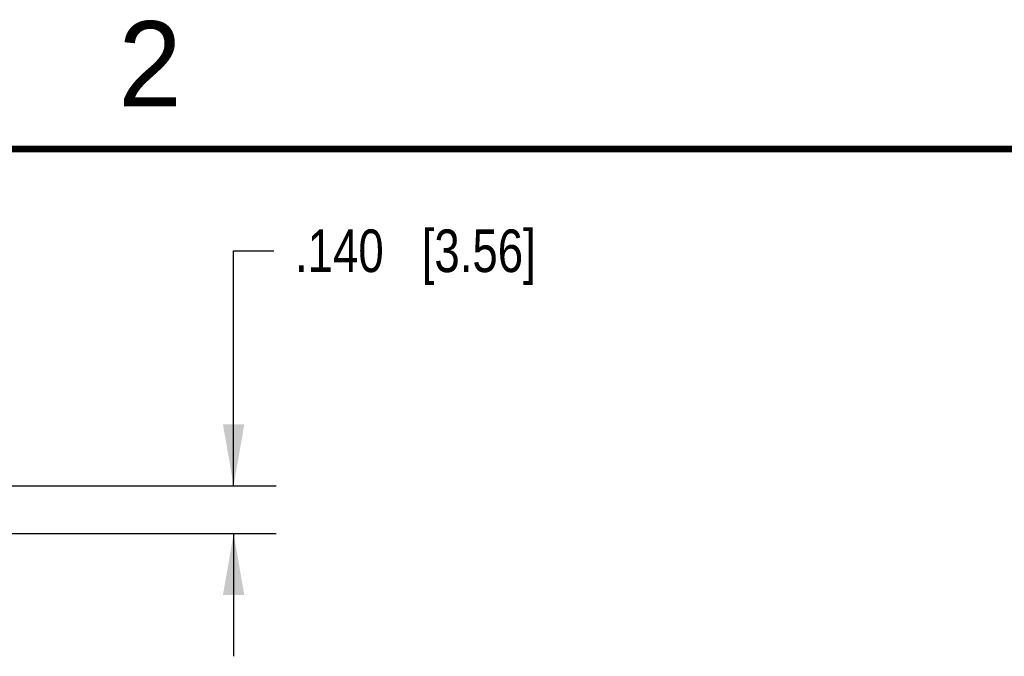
# Model space of a CAD drawing. Header units: inches. Extents: x 0 to 22, y 0 to 17.
# Tile 32 of 33: x 13.3 to 16.2, y 15 to 16.9. Entities that reach past the tile are written whole.
import ezdxf

# ---------------------------------------------------------------- set-up
doc = ezdxf.new("R2010")
doc.units = ezdxf.units.IN
doc.header["$LTSCALE"] = 1.21
doc.header["$MEASUREMENT"] = 0
doc.layers.get('0').update_dxf_attribs({"linetype": 'CONTINUOUS'})
doc.layers.add('DIMENSIONS', color=7, linetype='CONTINUOUS')
doc.styles.get("Standard").update_dxf_attribs({"font": 'txt', "width": 0.8})
doc.styles.add('TEXTSTYLE_2', font='txt')
doc.dimstyles.new('DIMSTYLE_1', dxfattribs={"dimtxt": 0.125, "dimasz": 0.18, "dimexe": 0.125, "dimexo": 0.0625, "dimgap": 0.0625, "dimtad": 0, "dimtih": 1, "dimtoh": 1, "dimdec": 3, "dimzin": 4, "dimdsep": 46, "dimtxsty": 'STANDARD', "dimblk": '_FILLED', "dimblk1": '_FILLED', "dimblk2": '_FILLED', "dimcen": 0.09, "dimadec": 0, "dimazin": 0, "dimtp": 0.001, "dimtm": 0.001, "dimtfac": 1, "dimtdec": 3, "dimtofl": 0, "dimtmove": 0, "dimatfit": 3, "dimldrblk": '_FILLED', "dimfxl": 1, "dimtolj": 1, "dimtzin": 4, "dimarcsym": 0})

# ---------------------------------------------------------------- blocks, each defined once
blk = doc.blocks.new('_FILLED')
at = {"color": 0, "linetype": 'BYBLOCK'}
blk.add_solid([(0, 0), (-1, 0.174), (-1, -0.174)], dxfattribs=at)
blk = doc.blocks.new('*D0')
at = {"layer": 'DIMENSIONS', "color": 2, "linetype": 'CONTINUOUS'}
for p, q in [((13.9631, 15.5126), (13.9631, 16.2018)), ((13.9631, 16.2018), (14.0806, 16.2018)), ((12.9316, 15.5126), (14.0881, 15.5126)), ((13.2502, 15.3726), (14.0881, 15.3726)), ((13.9631, 15.3726), (13.9631, 15.0126))]:
    blk.add_line(p, q, dxfattribs=at)
at = {"layer": 'DIMENSIONS', "color": 2, "linetype": 'CONTINUOUS', "xscale": 0.18, "yscale": 0.18, "zscale": 0.18}
for p, rotation in [((13.9631, 15.5126), 270), ((13.9631, 15.3726), 90)]:
    blk.add_blockref('_FILLED', p, dxfattribs=dict(at, rotation=rotation))
at = {"layer": 'DIMENSIONS', "color": 2, "linetype": 'CONTINUOUS', "insert": (14.1431, 16.2643), "char_height": 0.125, "width": 1.125, "attachment_point": 1, "line_spacing_factor": 0.9}
blk.add_mtext('.140{\\Ftxt.shx;\\W1.000000;\\H0.125000; }[3.56]', dxfattribs=at)

msp = doc.modelspace()

# ---------------------------------------------------------------- linework, layer by layer
at = {"color": 7, "linetype": 'CONTINUOUS', "const_width": 0.02}
msp.add_lwpolyline([(21.5, 16.5), (0.5, 16.5)], dxfattribs=at)

# ---------------------------------------------------------------- texts
at = {"color": 2, "linetype": 'CONTINUOUS', "insert": (13.625, 16.875), "char_height": 0.25, "width": 0.25, "attachment_point": 1, "line_spacing_factor": 0.9, "style": 'TEXTSTYLE_2'}
msp.add_mtext('2', dxfattribs=at)

# ---------------------------------------------------------------- dimensions: what is measured, and where the dimension line sits
at = {"layer": 'DIMENSIONS', "color": 2, "linetype": 'CONTINUOUS'}
dim = msp.add_linear_dim(base=(13.9631, 15.3726), p1=(12.8691, 15.5126), p2=(13.1877, 15.3726), angle=270, dimstyle='DIMSTYLE_1', dxfattribs=at)
dim.commit()
dim.dimension.update_dxf_attribs({"geometry": '*D0', "text_midpoint": (14.7056, 16.2018), "dimtype": 160})

doc.saveas('drawing.dxf')
